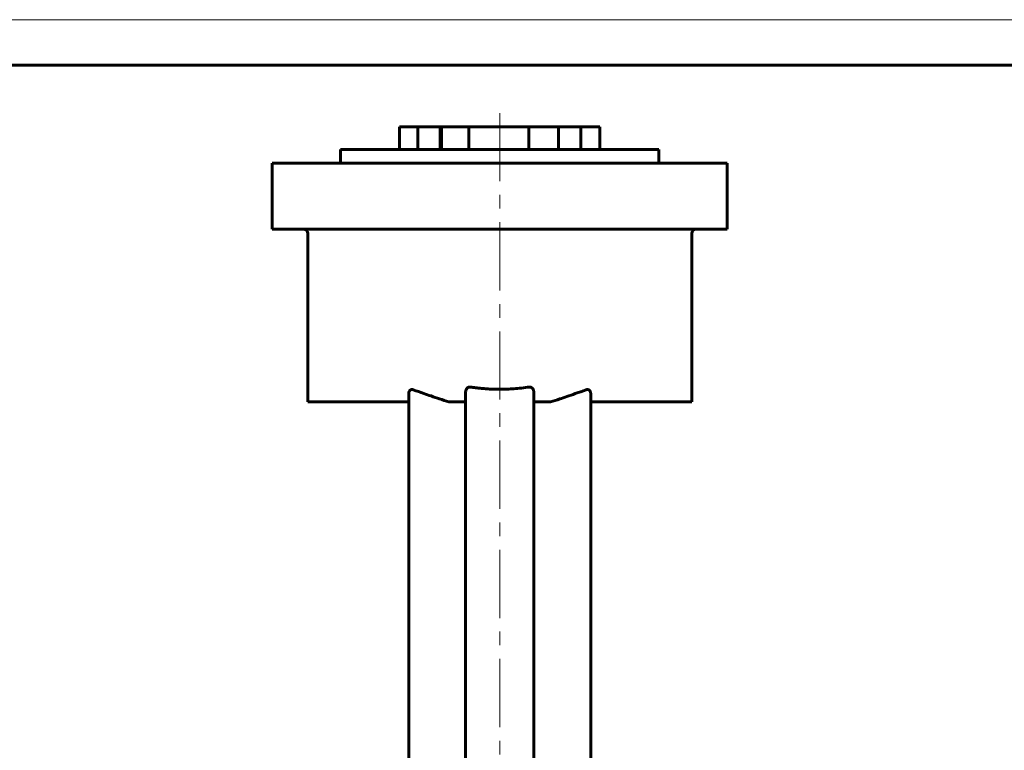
# Model space of a CAD drawing. Header units: millimetres. Extents: x 0 to 595, y 0 to 420.
# Tile 11 of 11: x 352 to 460, y 340 to 420. Entities that reach past the tile are written whole.
import ezdxf

# ---------------------------------------------------------------- set-up
doc = ezdxf.new("R2010")
doc.units = ezdxf.units.MM
for name, pattern in [('K5LT_AXLED', [12, 7.5, -1.5, 1.5, -1.5]), ('K5LT_BASIC', [0]), ('K5LT_THIN', [0])]:
    doc.linetypes.add(name, pattern=pattern)
doc.layers.add('Системный слой (1)', color=7, linetype='Continuous', true_color=0x6c6c6c)

# ---------------------------------------------------------------- blocks, each defined once
blk = doc.blocks.new('U55')
at = {"color": 7, "linetype": 'K5LT_THIN', "lineweight": 18, "true_color": 0xffffff}
blk.add_line((0, 420), (594, 420), dxfattribs=at)
at = {"color": 143, "linetype": 'K5LT_BASIC', "lineweight": 60, "true_color": 0x33acca}
blk.add_line((20, 415), (589, 415), dxfattribs=at)

msp = doc.modelspace()

# ---------------------------------------------------------------- linework, layer by layer
at = {"layer": 'Системный слой (1)', "color": 30, "linetype": 'K5LT_AXLED', "lineweight": 18, "true_color": 0xff8000}
msp.add_line((404.9665, 246.2367), (404.9665, 410.2367), dxfattribs=at)
at = {"layer": 'Системный слой (1)', "color": 143, "linetype": 'K5LT_BASIC', "lineweight": 60, "true_color": 0x33acca}
for p, q in [((393.9665, 405.7367), (393.9665, 408.2367)), ((393.9665, 408.2367), (395.9558, 408.2367)), ((395.9558, 405.7367), (395.9558, 408.2367)), ((395.9558, 408.2367), (398.4133, 408.2367)), ((398.4133, 405.7367), (398.4133, 408.2367)), ((398.4133, 408.2367), (398.5774, 408.2367)), ((398.5774, 405.7367), (398.5774, 408.2367)), ((398.5774, 408.2367), (401.5673, 408.2367)), ((401.5673, 405.7367), (401.5673, 408.2367)), ((401.5673, 408.2367), (408.1826, 408.2367)), ((408.1826, 405.7367), (408.1826, 408.2367)), ((408.1826, 408.2367), (411.4386, 408.2367)), ((411.4386, 405.7367), (411.4386, 408.2367)), ((411.4386, 408.2367), (413.8657, 408.2367)), ((413.8657, 405.7367), (413.8657, 408.2367)), ((413.8657, 408.2367), (415.9648, 408.2367)), ((415.9648, 405.7367), (415.9648, 408.2367)), ((387.4665, 404.2367), (387.4665, 405.7367)), ((387.4665, 405.7367), (422.4665, 405.7367)), ((422.4665, 404.2367), (422.4665, 405.7367)), ((379.9665, 396.9867), (379.9665, 404.2367)), ((379.9665, 404.2367), (386.7165, 404.2367)), ((386.7165, 404.2367), (423.2165, 404.2367)), ((423.2165, 404.2367), (429.9665, 404.2367)), ((429.9665, 396.9867), (429.9665, 404.2367)), ((386.7165, 396.9867), (379.9665, 396.9867)), ((383.8652, 377.9867), (383.8652, 396.4867)), ((386.7165, 396.9867), (423.2165, 396.9867)), ((429.9665, 396.9867), (423.2165, 396.9867)), ((426.0678, 377.9867), (426.0678, 396.4867)), ((394.9665, 378.8951), (394.9665, 372.3368)), ((401.2165, 379.0061), (401.2165, 372.3368)), ((408.7165, 379.0061), (408.7165, 372.3368)), ((414.9665, 378.8951), (414.9665, 372.3368)), ((383.8652, 377.9867), (394.9665, 377.9867)), ((399.3878, 377.9867), (401.1786, 377.9867)), ((408.7544, 377.9867), (410.5452, 377.9867)), ((414.9665, 377.9867), (426.0678, 377.9867)), ((394.9665, 372.3368), (394.9665, 325.3617)), ((401.2165, 372.3368), (401.2165, 325.3617)), ((408.7165, 325.3617), (408.7165, 372.3368)), ((414.9665, 325.3617), (414.9665, 372.3368))]:
    msp.add_line(p, q, dxfattribs=at)
for centre, start, end in [((383.3652, 396.4867), 0, 90), ((426.5678, 396.4867), 90, 180)]:
    msp.add_arc(centre, 0.5, start, end, dxfattribs=at)
for points, knots in [([(394.9665, 378.8951), (394.9665, 378.9141), (394.968, 378.954), (394.976, 379.0164), (394.9913, 379.0796), (395.013, 379.1364), (395.0366, 379.1806), (395.0616, 379.2172), (395.0849, 379.2444), (395.1099, 379.2681), (395.1355, 379.2886), (395.1671, 379.3084), (395.2021, 379.3249), (395.2373, 379.3365), (395.2801, 379.3456), (395.3572, 379.351), (395.4225, 379.3383), (395.4665, 379.3229)], [0, 0, 0, 0, 1.21565299, 2.56257954, 4.03054527, 5.40955689, 6.5200358, 7.33393673, 8.37394885, 8.94392683, 9.70062898, 10.63856335, 11.55825613, 12.4427035, 13.28289902, 14.69605817, 18, 18, 18, 18]), ([(395.4665, 379.3229), (395.8433, 379.1913), (396.4868, 378.9636), (397.4482, 378.6261), (398.3717, 378.31), (399.036, 378.095), (399.3878, 377.9867)], [0, 0, 0, 0, 2.10185274, 3.54580281, 5.19051654, 7, 7, 7, 7]), ([(401.2165, 379.0061), (401.2165, 379.0603), (401.2235, 379.148), (401.2468, 379.2471), (401.2655, 379.3026), (401.2892, 379.3621), (401.3228, 379.4248), (401.3723, 379.4893), (401.4139, 379.5308), (401.4549, 379.5622), (401.4907, 379.5837), (401.5336, 379.6039), (401.5818, 379.619), (401.6462, 379.6283), (401.69, 379.6265), (401.7165, 379.6227)], [0, 0, 0, 0, 2.88798324, 4.61307812, 5.37390994, 5.98872225, 8.00877946, 9.13166708, 10.30085857, 11.13107092, 11.88088797, 12.52704703, 13.66219224, 14.57338215, 16, 16, 16, 16]), ([(404.9665, 379.3775), (404.8299, 379.3775), (404.6583, 379.3792), (404.3842, 379.3851), (404.2043, 379.391), (403.9992, 379.3996), (403.8033, 379.4092), (403.5533, 379.4244), (403.273, 379.4449), (402.9814, 379.47), (402.7157, 379.4964), (402.4198, 379.5291), (402.0968, 379.5688), (401.8422, 379.6042), (401.7165, 379.6227)], [0, 0, 0, 0, 1.577409, 2.09173791, 3.54003042, 4.02197696, 4.99123567, 6.38196641, 7.73605809, 9.12504801, 10.51680409, 11.42163668, 13.212511, 15, 15, 15, 15]), ([(404.9665, 379.3775), (405.2345, 379.3775), (405.753, 379.3875), (406.5501, 379.4322), (407.3671, 379.5078), (407.9307, 379.5808), (408.2165, 379.6227)], [0, 0, 0, 0, 1.71891179, 3.324824, 5.12516458, 7, 7, 7, 7]), ([(408.2165, 379.6227), (408.2356, 379.6255), (408.2683, 379.6277), (408.31, 379.625), (408.3435, 379.6196), (408.3781, 379.6109), (408.4187, 379.5958), (408.4645, 379.5716), (408.5117, 379.5375), (408.5568, 379.4937), (408.5956, 379.4443), (408.6276, 379.3924), (408.6536, 379.3388), (408.675, 379.2825), (408.697, 379.2059), (408.7128, 379.1134), (408.7165, 379.0401), (408.7165, 379.0061)], [0, 0, 0, 0, 1.16310133, 1.96447049, 2.51362195, 3.20693667, 4.10605856, 5.11626588, 6.31255298, 7.59057857, 8.87363976, 10.06326051, 11.23117003, 12.42255601, 13.64722885, 15.97145134, 18, 18, 18, 18]), ([(410.5452, 377.9867), (410.8856, 378.0916), (411.4893, 378.2867), (412.3972, 378.5956), (413.3716, 378.9371), (414.0728, 379.1854), (414.4665, 379.3229)], [0, 0, 0, 0, 1.75177933, 3.13800615, 4.8039904, 7, 7, 7, 7]), ([(414.4665, 379.3229), (414.4987, 379.3342), (414.5468, 379.3455), (414.6107, 379.3485), (414.655, 379.3451), (414.6969, 379.3364), (414.736, 379.3229), (414.7732, 379.3045), (414.8099, 379.2798), (414.8463, 379.2472), (414.8802, 379.2063), (414.908, 379.1606), (414.9335, 379.1041), (414.9544, 379.0341), (414.9648, 378.9601), (414.9665, 378.9128), (414.9665, 378.8951)], [0, 0, 0, 0, 2.28804122, 3.3168703, 4.34427603, 5.30719507, 6.22007509, 7.12668275, 8.080043, 9.13665119, 10.298639, 11.46343565, 12.48586654, 14.13640123, 15.92428102, 17, 17, 17, 17]), ([(401.1786, 377.9867), (401.1871, 378.0169), (401.202, 378.0829), (401.214, 378.1782), (401.2165, 378.2433), (401.2165, 378.2722)], [0, 0, 0, 0, 1.94474438, 4.21086308, 6, 6, 6, 6]), ([(408.7544, 377.9867), (408.7459, 378.0169), (408.7309, 378.0829), (408.7189, 378.1782), (408.7165, 378.2433), (408.7165, 378.2722)], [0, 0, 0, 0, 1.94474438, 4.21086308, 6, 6, 6, 6])]:
    msp.add_open_spline(points, degree=3, knots=knots, dxfattribs=at)

# ---------------------------------------------------------------- block references
msp.add_blockref('U55', (0, 0))

doc.saveas('drawing.dxf')
